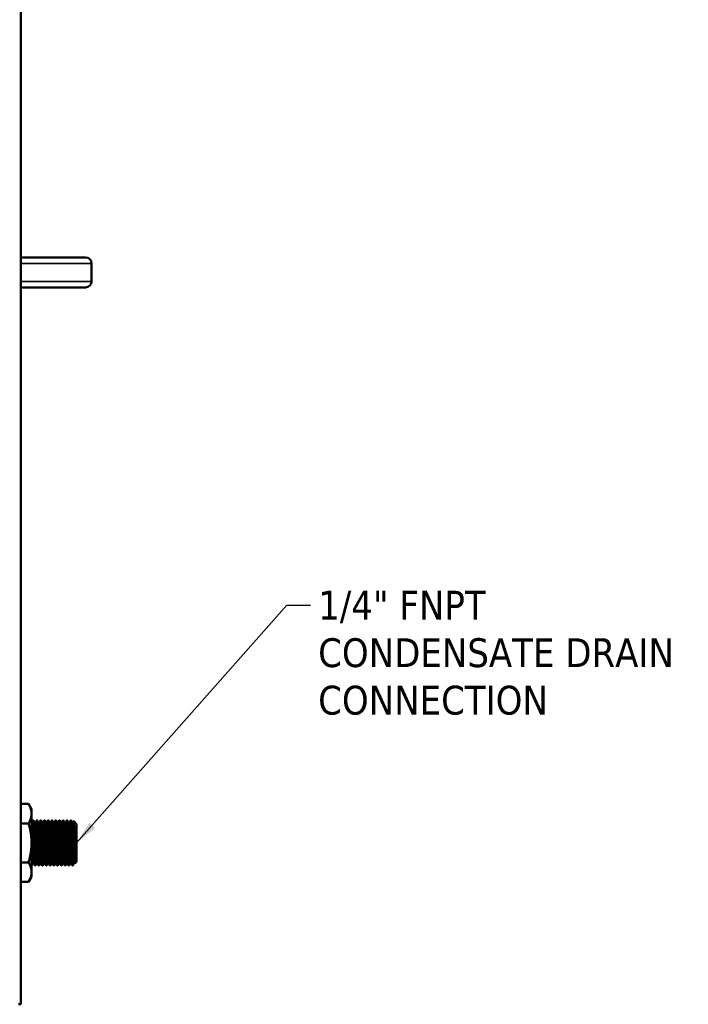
# Model space of a CAD drawing. Header units: inches. Extents: x 0 to 136, y 2 to 86.
# Tile 15 of 74: x 43 to 54, y 29 to 45. Entities that reach past the tile are written whole.
import ezdxf

# ---------------------------------------------------------------- set-up
doc = ezdxf.new("R2010")
doc.units = ezdxf.units.IN
doc.header["$LTSCALE"] = 4
doc.header["$MEASUREMENT"] = 0
for name, color, linetype, lineweight in [('Symbol (ANSI)', 7, 'Continuous', 25), ('Visible (ANSI)', 7, 'Continuous', 50), ('Visible Narrow (ANSI)', 7, 'Continuous', 35)]:
    doc.layers.add(name, color=color, linetype=linetype, lineweight=lineweight)
doc.styles.add('Note Text (ANSI)', font='tahoma.ttf')
doc.dimstyles.new('Default (ANSI)$7', dxfattribs={"dimscale": 4, "dimtxt": 0.12, "dimasz": 0.098425, "dimexe": 0.125, "dimexo": 0.0625, "dimgap": 0.031496, "dimtad": 0, "dimtih": 1, "dimtoh": 1, "dimrnd": 1e-08, "dimzin": 4, "dimdsep": 46, "dimtxsty": 'Note Text (ANSI)', "dimcen": 0.09, "dimdle": 0.393701, "dimclrd": 256, "dimclre": 256, "dimclrt": 256, "dimadec": 0, "dimazin": 1, "dimtfac": 1, "dimtofl": 0, "dimtmove": 0, "dimatfit": 3, "dimfxl": 1, "dimtolj": 1, "dimtzin": 4, "dimlwd": -1, "dimlwe": -1, "dimarcsym": 0})

msp = doc.modelspace()

# ---------------------------------------------------------------- linework, layer by layer
at = {"layer": 'Visible (ANSI)'}
for p, q in [((42.9288, 76.7903), (42.9288, 28.5404)), ((42.9288, 40.9778), (43.2268, 40.9778)), ((44.0048, 40.9778), (43.2268, 40.9778)), ((44.1048, 40.8778), (44.1048, 40.5778)), ((42.9288, 40.4778), (43.2268, 40.4778)), ((43.2268, 40.4778), (44.0048, 40.4778)), ((43.0545, 31.8774), (42.9288, 31.8774)), ((43.1048, 31.7903), (43.0545, 31.8774)), ((43.1048, 31.7903), (43.1048, 31.715)), ((43.1048, 31.715), (43.1048, 31.2278)), ((43.0545, 31.5526), (42.9288, 31.5526)), ((43.1282, 31.6028), (43.136, 31.6028)), ((43.1673, 31.5623), (43.1597, 31.5623)), ((43.1907, 31.6028), (43.1985, 31.6028)), ((43.2298, 31.5623), (43.2222, 31.5623)), ((43.2532, 31.6028), (43.261, 31.6028)), ((43.2923, 31.5623), (43.2847, 31.5623)), ((43.3157, 31.6028), (43.3235, 31.6028)), ((43.3548, 31.5623), (43.3472, 31.5623)), ((43.3782, 31.6028), (43.386, 31.6028)), ((43.4173, 31.5623), (43.4097, 31.5623)), ((43.4407, 31.6028), (43.4485, 31.6028)), ((43.4798, 31.5623), (43.4722, 31.5623)), ((43.5032, 31.6028), (43.511, 31.6028)), ((43.5423, 31.5623), (43.5347, 31.5623)), ((43.5657, 31.6028), (43.5735, 31.6028)), ((43.6048, 31.5623), (43.5972, 31.5623)), ((43.6282, 31.6028), (43.636, 31.6028)), ((43.6673, 31.5623), (43.6597, 31.5623)), ((43.6907, 31.6028), (43.6985, 31.6028)), ((43.7298, 31.5623), (43.7222, 31.5623)), ((43.7532, 31.6028), (43.761, 31.6028)), ((43.7923, 31.5623), (43.7847, 31.5623)), ((43.8548, 31.5403), (43.8071, 31.588)), ((43.8548, 31.5403), (43.8548, 30.9153)), ((43.1048, 30.7407), (43.1048, 31.2278)), ((43.0545, 30.9031), (42.9288, 30.9031)), ((43.1358, 30.8934), (43.1282, 30.8934)), ((43.1595, 30.8528), (43.1673, 30.8528)), ((43.1983, 30.8934), (43.1907, 30.8934)), ((43.222, 30.8528), (43.2298, 30.8528)), ((43.2608, 30.8934), (43.2532, 30.8934)), ((43.2845, 30.8528), (43.2923, 30.8528)), ((43.3233, 30.8934), (43.3157, 30.8934)), ((43.347, 30.8528), (43.3548, 30.8528)), ((43.3858, 30.8934), (43.3782, 30.8934)), ((43.4095, 30.8528), (43.4173, 30.8528)), ((43.4483, 30.8934), (43.4407, 30.8934)), ((43.472, 30.8528), (43.4798, 30.8528)), ((43.5108, 30.8934), (43.5032, 30.8934)), ((43.5345, 30.8528), (43.5423, 30.8528)), ((43.5733, 30.8934), (43.5657, 30.8934)), ((43.597, 30.8528), (43.6048, 30.8528)), ((43.6358, 30.8934), (43.6282, 30.8934)), ((43.6595, 30.8528), (43.6673, 30.8528)), ((43.6983, 30.8934), (43.6907, 30.8934)), ((43.722, 30.8528), (43.7298, 30.8528)), ((43.7608, 30.8934), (43.7532, 30.8934)), ((43.7845, 30.8528), (43.7923, 30.8528)), ((43.8233, 30.8934), (43.8157, 30.8934)), ((43.8267, 30.8876), (43.8231, 30.8939)), ((43.8548, 30.9153), (43.8269, 30.8875)), ((43.1048, 30.6653), (43.0545, 30.5783)), ((43.1048, 30.7407), (43.1048, 30.6653)), ((43.0545, 30.5783), (42.9288, 30.5783)), ((42.8862, 28.5404), (42.9288, 28.5404))]:
    msp.add_line(p, q, dxfattribs=at)
for centre, start, end in [((44.0048, 40.8778), 0, 90), ((44.0048, 40.5778), 270, 0)]:
    msp.add_arc(centre, 0.1, start, end, dxfattribs=at)
for points, weights in [([(43.1048, 31.715), (43.1048, 31.7903), (43.0545, 31.8774)], [1.63796447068, 1.63796447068, 1.52036391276]), ([(43.0545, 31.5526), (43.1048, 31.6396), (43.1048, 31.715)], [1.52036391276, 1.63796447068, 1.63796447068]), ([(43.0545, 31.5526), (43.1048, 31.3786), (43.1048, 31.2278)], [1.52036391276, 1.63796447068, 1.63796447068]), ([(43.1048, 31.2278), (43.1048, 31.0771), (43.0545, 30.9031)], [1.63796447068, 1.63796447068, 1.52036391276]), ([(43.0545, 30.9031), (43.1048, 30.8161), (43.1048, 30.7407)], [1.52036391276, 1.63796447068, 1.63796447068]), ([(43.1052, 30.8532), (43.105, 30.8528), (43.1048, 30.8528)], [0.991733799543, 0.995614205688, 1]), ([(43.1048, 30.7407), (43.1048, 30.6653), (43.0545, 30.5783)], [1.63796447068, 1.63796447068, 1.52036391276])]:
    msp.add_rational_spline(points, weights, degree=2, dxfattribs=at)
for points in [[(43.1048, 31.5627), (43.1125, 31.5759), (43.1201, 31.5892), (43.1278, 31.6025)], [(43.1364, 31.6025), (43.1443, 31.5889), (43.1521, 31.5754), (43.1599, 31.5618)], [(43.167, 31.5623), (43.1748, 31.5757), (43.1825, 31.5891), (43.1903, 31.6025)], [(43.1989, 31.6025), (43.2068, 31.5889), (43.2146, 31.5754), (43.2224, 31.5618)], [(43.2295, 31.5623), (43.2373, 31.5757), (43.245, 31.5891), (43.2528, 31.6025)], [(43.2614, 31.6025), (43.2693, 31.5889), (43.2771, 31.5754), (43.2849, 31.5618)], [(43.292, 31.5623), (43.2998, 31.5757), (43.3075, 31.5891), (43.3153, 31.6025)], [(43.3239, 31.6025), (43.3318, 31.5889), (43.3396, 31.5754), (43.3474, 31.5618)], [(43.3545, 31.5623), (43.3623, 31.5757), (43.37, 31.5891), (43.3778, 31.6025)], [(43.3864, 31.6025), (43.3943, 31.5889), (43.4021, 31.5754), (43.4099, 31.5618)], [(43.417, 31.5623), (43.4248, 31.5757), (43.4325, 31.5891), (43.4403, 31.6025)], [(43.4489, 31.6025), (43.4568, 31.5889), (43.4646, 31.5754), (43.4724, 31.5618)], [(43.4795, 31.5623), (43.4873, 31.5757), (43.495, 31.5891), (43.5028, 31.6025)], [(43.5114, 31.6025), (43.5193, 31.5889), (43.5271, 31.5754), (43.5349, 31.5618)], [(43.542, 31.5623), (43.5498, 31.5757), (43.5575, 31.5891), (43.5653, 31.6025)], [(43.5739, 31.6025), (43.5818, 31.5889), (43.5896, 31.5754), (43.5974, 31.5618)], [(43.6045, 31.5623), (43.6123, 31.5757), (43.62, 31.5891), (43.6278, 31.6025)], [(43.6364, 31.6025), (43.6443, 31.5889), (43.6521, 31.5754), (43.6599, 31.5618)], [(43.667, 31.5623), (43.6748, 31.5757), (43.6825, 31.5891), (43.6903, 31.6025)], [(43.6989, 31.6025), (43.7068, 31.5889), (43.7146, 31.5754), (43.7224, 31.5618)], [(43.7295, 31.5623), (43.7373, 31.5757), (43.745, 31.5891), (43.7528, 31.6025)], [(43.7614, 31.6025), (43.7693, 31.5889), (43.7771, 31.5754), (43.7849, 31.5618)], [(43.792, 31.5623), (43.797, 31.5708), (43.8019, 31.5793), (43.8069, 31.5879)], [(43.1285, 30.8934), (43.1207, 30.88), (43.1129, 30.8666), (43.1052, 30.8532)], [(43.159, 30.8532), (43.1512, 30.8668), (43.1434, 30.8803), (43.1356, 30.8939)], [(43.191, 30.8934), (43.1832, 30.88), (43.1754, 30.8666), (43.1677, 30.8532)], [(43.2215, 30.8532), (43.2137, 30.8668), (43.2059, 30.8803), (43.1981, 30.8939)], [(43.2535, 30.8934), (43.2457, 30.88), (43.2379, 30.8666), (43.2302, 30.8532)], [(43.284, 30.8532), (43.2762, 30.8668), (43.2684, 30.8803), (43.2606, 30.8939)], [(43.316, 30.8934), (43.3082, 30.88), (43.3004, 30.8666), (43.2927, 30.8532)], [(43.3465, 30.8532), (43.3387, 30.8668), (43.3309, 30.8803), (43.3231, 30.8939)], [(43.3785, 30.8934), (43.3707, 30.88), (43.3629, 30.8666), (43.3552, 30.8532)], [(43.409, 30.8532), (43.4012, 30.8668), (43.3934, 30.8803), (43.3856, 30.8939)], [(43.441, 30.8934), (43.4332, 30.88), (43.4254, 30.8666), (43.4177, 30.8532)], [(43.4715, 30.8532), (43.4637, 30.8668), (43.4559, 30.8803), (43.4481, 30.8939)], [(43.5035, 30.8934), (43.4957, 30.88), (43.4879, 30.8666), (43.4802, 30.8532)], [(43.534, 30.8532), (43.5262, 30.8668), (43.5184, 30.8803), (43.5106, 30.8939)], [(43.566, 30.8934), (43.5582, 30.88), (43.5504, 30.8666), (43.5427, 30.8532)], [(43.5965, 30.8532), (43.5887, 30.8668), (43.5809, 30.8803), (43.5731, 30.8939)], [(43.6285, 30.8934), (43.6207, 30.88), (43.6129, 30.8666), (43.6052, 30.8532)], [(43.659, 30.8532), (43.6512, 30.8668), (43.6434, 30.8803), (43.6356, 30.8939)], [(43.691, 30.8934), (43.6832, 30.88), (43.6754, 30.8666), (43.6677, 30.8532)], [(43.7215, 30.8532), (43.7137, 30.8668), (43.7059, 30.8803), (43.6981, 30.8939)], [(43.7535, 30.8934), (43.7457, 30.88), (43.7379, 30.8666), (43.7302, 30.8532)], [(43.784, 30.8532), (43.7762, 30.8668), (43.7684, 30.8803), (43.7606, 30.8939)], [(43.7933, 30.8542), (43.7929, 30.8535), (43.7926, 30.8531), (43.7923, 30.8528)], [(43.816, 30.8934), (43.8084, 30.8804), (43.8008, 30.8673), (43.7933, 30.8542)]]:
    msp.add_open_spline(points, degree=3, dxfattribs=at)
for points, weights, knots in [([(43.1356, 30.8939), (43.1319, 30.9003), (43.1282, 30.9914), (43.1243, 31.0893), (43.1204, 31.2278), (43.1165, 31.3664), (43.1126, 31.4643), (43.1087, 31.5623), (43.1048, 31.5623)], [0.990788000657, 0.928804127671, 1, 0.923879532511, 1, 0.923879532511, 1, 0.923879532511, 1], [0.480323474, 0.480323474, 0.480323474, 0.485, 0.485, 0.49, 0.49, 0.495, 0.495, 0.5, 0.5, 0.5]), ([(43.1595, 30.8528), (43.1556, 30.8528), (43.1517, 30.9627), (43.1477, 31.0725), (43.1438, 31.2278), (43.1399, 31.3832), (43.136, 31.493), (43.1321, 31.6028), (43.1282, 31.6028), (43.128, 31.6028), (43.1278, 31.6025)], [1, 0.923879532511, 1, 0.923879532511, 1, 0.923879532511, 1, 0.923879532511, 1, 0.995614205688, 0.991733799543], [0.48, 0.48, 0.48, 0.485, 0.485, 0.49, 0.49, 0.495, 0.495, 0.5, 0.5, 0.500288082, 0.500288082, 0.500288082]), ([(43.1677, 30.8532), (43.1675, 30.8528), (43.1673, 30.8528), (43.1634, 30.8528), (43.1595, 30.9627), (43.1556, 31.0725), (43.1517, 31.2278), (43.1477, 31.3832), (43.1438, 31.493), (43.1399, 31.6028), (43.136, 31.6028)], [0.991733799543, 0.995614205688, 1, 0.923879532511, 1, 0.923879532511, 1, 0.923879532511, 1, 0.923879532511, 1], [0.439711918, 0.439711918, 0.439711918, 0.44, 0.44, 0.445, 0.445, 0.45, 0.45, 0.455, 0.455, 0.46, 0.46, 0.46]), ([(43.1907, 30.8934), (43.1868, 30.8934), (43.1829, 30.9914), (43.179, 31.0893), (43.1751, 31.2278), (43.1712, 31.3664), (43.1673, 31.4643), (43.1636, 31.5554), (43.1599, 31.5618)], [1, 0.923879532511, 1, 0.923879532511, 1, 0.923879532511, 1, 0.928804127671, 0.990788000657], [0.44, 0.44, 0.44, 0.445, 0.445, 0.45, 0.45, 0.455, 0.455, 0.459676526, 0.459676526, 0.459676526]), ([(43.1981, 30.8939), (43.1944, 30.9003), (43.1907, 30.9914), (43.1868, 31.0893), (43.1829, 31.2278), (43.179, 31.3664), (43.1751, 31.4643), (43.1712, 31.5623), (43.1673, 31.5623)], [0.990788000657, 0.928804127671, 1, 0.923879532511, 1, 0.923879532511, 1, 0.923879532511, 1], [0.440323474, 0.440323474, 0.440323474, 0.445, 0.445, 0.45, 0.45, 0.455, 0.455, 0.46, 0.46, 0.46]), ([(43.222, 30.8528), (43.2181, 30.8528), (43.2142, 30.9627), (43.2102, 31.0725), (43.2063, 31.2278), (43.2024, 31.3832), (43.1985, 31.493), (43.1946, 31.6028), (43.1907, 31.6028), (43.1905, 31.6028), (43.1903, 31.6025)], [1, 0.923879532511, 1, 0.923879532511, 1, 0.923879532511, 1, 0.923879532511, 1, 0.995614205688, 0.991733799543], [0.44, 0.44, 0.44, 0.445, 0.445, 0.45, 0.45, 0.455, 0.455, 0.46, 0.46, 0.460288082, 0.460288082, 0.460288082]), ([(43.2302, 30.8532), (43.23, 30.8528), (43.2298, 30.8528), (43.2259, 30.8528), (43.222, 30.9627), (43.2181, 31.0725), (43.2142, 31.2278), (43.2102, 31.3832), (43.2063, 31.493), (43.2024, 31.6028), (43.1985, 31.6028)], [0.991733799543, 0.995614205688, 1, 0.923879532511, 1, 0.923879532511, 1, 0.923879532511, 1, 0.923879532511, 1], [0.399711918, 0.399711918, 0.399711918, 0.4, 0.4, 0.405, 0.405, 0.41, 0.41, 0.415, 0.415, 0.42, 0.42, 0.42]), ([(43.2532, 30.8934), (43.2493, 30.8934), (43.2454, 30.9914), (43.2415, 31.0893), (43.2376, 31.2278), (43.2337, 31.3664), (43.2298, 31.4643), (43.2261, 31.5554), (43.2224, 31.5618)], [1, 0.923879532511, 1, 0.923879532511, 1, 0.923879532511, 1, 0.928804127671, 0.990788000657], [0.4, 0.4, 0.4, 0.405, 0.405, 0.41, 0.41, 0.415, 0.415, 0.419676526, 0.419676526, 0.419676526]), ([(43.2606, 30.8939), (43.2569, 30.9003), (43.2532, 30.9914), (43.2493, 31.0893), (43.2454, 31.2278), (43.2415, 31.3664), (43.2376, 31.4643), (43.2337, 31.5623), (43.2298, 31.5623)], [0.990788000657, 0.928804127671, 1, 0.923879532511, 1, 0.923879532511, 1, 0.923879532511, 1], [0.400323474, 0.400323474, 0.400323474, 0.405, 0.405, 0.41, 0.41, 0.415, 0.415, 0.42, 0.42, 0.42]), ([(43.2845, 30.8528), (43.2806, 30.8528), (43.2767, 30.9627), (43.2727, 31.0725), (43.2688, 31.2278), (43.2649, 31.3832), (43.261, 31.493), (43.2571, 31.6028), (43.2532, 31.6028), (43.253, 31.6028), (43.2528, 31.6025)], [1, 0.923879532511, 1, 0.923879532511, 1, 0.923879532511, 1, 0.923879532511, 1, 0.995614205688, 0.991733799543], [0.4, 0.4, 0.4, 0.405, 0.405, 0.41, 0.41, 0.415, 0.415, 0.42, 0.42, 0.420288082, 0.420288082, 0.420288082]), ([(43.2927, 30.8532), (43.2925, 30.8528), (43.2923, 30.8528), (43.2884, 30.8528), (43.2845, 30.9627), (43.2806, 31.0725), (43.2767, 31.2278), (43.2727, 31.3832), (43.2688, 31.493), (43.2649, 31.6028), (43.261, 31.6028)], [0.991733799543, 0.995614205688, 1, 0.923879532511, 1, 0.923879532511, 1, 0.923879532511, 1, 0.923879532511, 1], [0.359711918, 0.359711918, 0.359711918, 0.36, 0.36, 0.365, 0.365, 0.37, 0.37, 0.375, 0.375, 0.38, 0.38, 0.38]), ([(43.3157, 30.8934), (43.3118, 30.8934), (43.3079, 30.9914), (43.304, 31.0893), (43.3001, 31.2278), (43.2962, 31.3664), (43.2923, 31.4643), (43.2886, 31.5554), (43.2849, 31.5618)], [1, 0.923879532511, 1, 0.923879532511, 1, 0.923879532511, 1, 0.928804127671, 0.990788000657], [0.36, 0.36, 0.36, 0.365, 0.365, 0.37, 0.37, 0.375, 0.375, 0.379676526, 0.379676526, 0.379676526]), ([(43.3231, 30.8939), (43.3194, 30.9003), (43.3157, 30.9914), (43.3118, 31.0893), (43.3079, 31.2278), (43.304, 31.3664), (43.3001, 31.4643), (43.2962, 31.5623), (43.2923, 31.5623)], [0.990788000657, 0.928804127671, 1, 0.923879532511, 1, 0.923879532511, 1, 0.923879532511, 1], [0.360323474, 0.360323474, 0.360323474, 0.365, 0.365, 0.37, 0.37, 0.375, 0.375, 0.38, 0.38, 0.38]), ([(43.347, 30.8528), (43.3431, 30.8528), (43.3392, 30.9627), (43.3352, 31.0725), (43.3313, 31.2278), (43.3274, 31.3832), (43.3235, 31.493), (43.3196, 31.6028), (43.3157, 31.6028), (43.3155, 31.6028), (43.3153, 31.6025)], [1, 0.923879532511, 1, 0.923879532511, 1, 0.923879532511, 1, 0.923879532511, 1, 0.995614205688, 0.991733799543], [0.36, 0.36, 0.36, 0.365, 0.365, 0.37, 0.37, 0.375, 0.375, 0.38, 0.38, 0.380288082, 0.380288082, 0.380288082]), ([(43.3552, 30.8532), (43.355, 30.8528), (43.3548, 30.8528), (43.3509, 30.8528), (43.347, 30.9627), (43.3431, 31.0725), (43.3392, 31.2278), (43.3352, 31.3832), (43.3313, 31.493), (43.3274, 31.6028), (43.3235, 31.6028)], [0.991733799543, 0.995614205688, 1, 0.923879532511, 1, 0.923879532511, 1, 0.923879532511, 1, 0.923879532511, 1], [0.319711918, 0.319711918, 0.319711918, 0.32, 0.32, 0.325, 0.325, 0.33, 0.33, 0.335, 0.335, 0.34, 0.34, 0.34]), ([(43.3782, 30.8934), (43.3743, 30.8934), (43.3704, 30.9914), (43.3665, 31.0893), (43.3626, 31.2278), (43.3587, 31.3664), (43.3548, 31.4643), (43.3511, 31.5554), (43.3474, 31.5618)], [1, 0.923879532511, 1, 0.923879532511, 1, 0.923879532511, 1, 0.928804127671, 0.990788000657], [0.32, 0.32, 0.32, 0.325, 0.325, 0.33, 0.33, 0.335, 0.335, 0.339676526, 0.339676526, 0.339676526]), ([(43.3856, 30.8939), (43.3819, 30.9003), (43.3782, 30.9914), (43.3743, 31.0893), (43.3704, 31.2278), (43.3665, 31.3664), (43.3626, 31.4643), (43.3587, 31.5623), (43.3548, 31.5623)], [0.990788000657, 0.928804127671, 1, 0.923879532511, 1, 0.923879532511, 1, 0.923879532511, 1], [0.320323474, 0.320323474, 0.320323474, 0.325, 0.325, 0.33, 0.33, 0.335, 0.335, 0.34, 0.34, 0.34]), ([(43.4095, 30.8528), (43.4056, 30.8528), (43.4017, 30.9627), (43.3977, 31.0725), (43.3938, 31.2278), (43.3899, 31.3832), (43.386, 31.493), (43.3821, 31.6028), (43.3782, 31.6028), (43.378, 31.6028), (43.3778, 31.6025)], [1, 0.923879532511, 1, 0.923879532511, 1, 0.923879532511, 1, 0.923879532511, 1, 0.995614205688, 0.991733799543], [0.32, 0.32, 0.32, 0.325, 0.325, 0.33, 0.33, 0.335, 0.335, 0.34, 0.34, 0.340288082, 0.340288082, 0.340288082]), ([(43.4177, 30.8532), (43.4175, 30.8528), (43.4173, 30.8528), (43.4134, 30.8528), (43.4095, 30.9627), (43.4056, 31.0725), (43.4017, 31.2278), (43.3977, 31.3832), (43.3938, 31.493), (43.3899, 31.6028), (43.386, 31.6028)], [0.991733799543, 0.995614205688, 1, 0.923879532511, 1, 0.923879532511, 1, 0.923879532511, 1, 0.923879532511, 1], [0.279711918, 0.279711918, 0.279711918, 0.28, 0.28, 0.285, 0.285, 0.29, 0.29, 0.295, 0.295, 0.3, 0.3, 0.3]), ([(43.4407, 30.8934), (43.4368, 30.8934), (43.4329, 30.9914), (43.429, 31.0893), (43.4251, 31.2278), (43.4212, 31.3664), (43.4173, 31.4643), (43.4136, 31.5554), (43.4099, 31.5618)], [1, 0.923879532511, 1, 0.923879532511, 1, 0.923879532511, 1, 0.928804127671, 0.990788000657], [0.28, 0.28, 0.28, 0.285, 0.285, 0.29, 0.29, 0.295, 0.295, 0.299676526, 0.299676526, 0.299676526]), ([(43.4481, 30.8939), (43.4444, 30.9003), (43.4407, 30.9914), (43.4368, 31.0893), (43.4329, 31.2278), (43.429, 31.3664), (43.4251, 31.4643), (43.4212, 31.5623), (43.4173, 31.5623)], [0.990788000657, 0.928804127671, 1, 0.923879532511, 1, 0.923879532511, 1, 0.923879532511, 1], [0.280323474, 0.280323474, 0.280323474, 0.285, 0.285, 0.29, 0.29, 0.295, 0.295, 0.3, 0.3, 0.3]), ([(43.472, 30.8528), (43.4681, 30.8528), (43.4642, 30.9627), (43.4602, 31.0725), (43.4563, 31.2278), (43.4524, 31.3832), (43.4485, 31.493), (43.4446, 31.6028), (43.4407, 31.6028), (43.4405, 31.6028), (43.4403, 31.6025)], [1, 0.923879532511, 1, 0.923879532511, 1, 0.923879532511, 1, 0.923879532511, 1, 0.995614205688, 0.991733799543], [0.28, 0.28, 0.28, 0.285, 0.285, 0.29, 0.29, 0.295, 0.295, 0.3, 0.3, 0.300288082, 0.300288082, 0.300288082]), ([(43.4802, 30.8532), (43.48, 30.8528), (43.4798, 30.8528), (43.4759, 30.8528), (43.472, 30.9627), (43.4681, 31.0725), (43.4642, 31.2278), (43.4602, 31.3832), (43.4563, 31.493), (43.4524, 31.6028), (43.4485, 31.6028)], [0.991733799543, 0.995614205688, 1, 0.923879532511, 1, 0.923879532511, 1, 0.923879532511, 1, 0.923879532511, 1], [0.239711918, 0.239711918, 0.239711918, 0.24, 0.24, 0.245, 0.245, 0.25, 0.25, 0.255, 0.255, 0.26, 0.26, 0.26]), ([(43.5032, 30.8934), (43.4993, 30.8934), (43.4954, 30.9914), (43.4915, 31.0893), (43.4876, 31.2278), (43.4837, 31.3664), (43.4798, 31.4643), (43.4761, 31.5554), (43.4724, 31.5618)], [1, 0.923879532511, 1, 0.923879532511, 1, 0.923879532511, 1, 0.928804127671, 0.990788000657], [0.24, 0.24, 0.24, 0.245, 0.245, 0.25, 0.25, 0.255, 0.255, 0.259676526, 0.259676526, 0.259676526]), ([(43.5106, 30.8939), (43.5069, 30.9003), (43.5032, 30.9914), (43.4993, 31.0893), (43.4954, 31.2278), (43.4915, 31.3664), (43.4876, 31.4643), (43.4837, 31.5623), (43.4798, 31.5623)], [0.990788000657, 0.928804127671, 1, 0.923879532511, 1, 0.923879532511, 1, 0.923879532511, 1], [0.240323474, 0.240323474, 0.240323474, 0.245, 0.245, 0.25, 0.25, 0.255, 0.255, 0.26, 0.26, 0.26]), ([(43.5345, 30.8528), (43.5306, 30.8528), (43.5267, 30.9627), (43.5227, 31.0725), (43.5188, 31.2278), (43.5149, 31.3832), (43.511, 31.493), (43.5071, 31.6028), (43.5032, 31.6028), (43.503, 31.6028), (43.5028, 31.6025)], [1, 0.923879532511, 1, 0.923879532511, 1, 0.923879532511, 1, 0.923879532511, 1, 0.995614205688, 0.991733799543], [0.24, 0.24, 0.24, 0.245, 0.245, 0.25, 0.25, 0.255, 0.255, 0.26, 0.26, 0.260288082, 0.260288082, 0.260288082]), ([(43.5427, 30.8532), (43.5425, 30.8528), (43.5423, 30.8528), (43.5384, 30.8528), (43.5345, 30.9627), (43.5306, 31.0725), (43.5267, 31.2278), (43.5227, 31.3832), (43.5188, 31.493), (43.5149, 31.6028), (43.511, 31.6028)], [0.991733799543, 0.995614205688, 1, 0.923879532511, 1, 0.923879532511, 1, 0.923879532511, 1, 0.923879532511, 1], [0.199711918, 0.199711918, 0.199711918, 0.2, 0.2, 0.205, 0.205, 0.21, 0.21, 0.215, 0.215, 0.22, 0.22, 0.22]), ([(43.5657, 30.8934), (43.5618, 30.8934), (43.5579, 30.9914), (43.554, 31.0893), (43.5501, 31.2278), (43.5462, 31.3664), (43.5423, 31.4643), (43.5386, 31.5554), (43.5349, 31.5618)], [1, 0.923879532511, 1, 0.923879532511, 1, 0.923879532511, 1, 0.928804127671, 0.990788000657], [0.2, 0.2, 0.2, 0.205, 0.205, 0.21, 0.21, 0.215, 0.215, 0.219676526, 0.219676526, 0.219676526]), ([(43.5731, 30.8939), (43.5694, 30.9003), (43.5657, 30.9914), (43.5618, 31.0893), (43.5579, 31.2278), (43.554, 31.3664), (43.5501, 31.4643), (43.5462, 31.5623), (43.5423, 31.5623)], [0.990788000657, 0.928804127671, 1, 0.923879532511, 1, 0.923879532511, 1, 0.923879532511, 1], [0.200323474, 0.200323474, 0.200323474, 0.205, 0.205, 0.21, 0.21, 0.215, 0.215, 0.22, 0.22, 0.22]), ([(43.597, 30.8528), (43.5931, 30.8528), (43.5892, 30.9627), (43.5852, 31.0725), (43.5813, 31.2278), (43.5774, 31.3832), (43.5735, 31.493), (43.5696, 31.6028), (43.5657, 31.6028), (43.5655, 31.6028), (43.5653, 31.6025)], [1, 0.923879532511, 1, 0.923879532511, 1, 0.923879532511, 1, 0.923879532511, 1, 0.995614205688, 0.991733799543], [0.2, 0.2, 0.2, 0.205, 0.205, 0.21, 0.21, 0.215, 0.215, 0.22, 0.22, 0.220288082, 0.220288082, 0.220288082]), ([(43.6052, 30.8532), (43.605, 30.8528), (43.6048, 30.8528), (43.6009, 30.8528), (43.597, 30.9627), (43.5931, 31.0725), (43.5892, 31.2278), (43.5852, 31.3832), (43.5813, 31.493), (43.5774, 31.6028), (43.5735, 31.6028)], [0.991733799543, 0.995614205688, 1, 0.923879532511, 1, 0.923879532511, 1, 0.923879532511, 1, 0.923879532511, 1], [0.159711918, 0.159711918, 0.159711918, 0.16, 0.16, 0.165, 0.165, 0.17, 0.17, 0.175, 0.175, 0.18, 0.18, 0.18]), ([(43.6282, 30.8934), (43.6243, 30.8934), (43.6204, 30.9914), (43.6165, 31.0893), (43.6126, 31.2278), (43.6087, 31.3664), (43.6048, 31.4643), (43.6011, 31.5554), (43.5974, 31.5618)], [1, 0.923879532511, 1, 0.923879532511, 1, 0.923879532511, 1, 0.928804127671, 0.990788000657], [0.16, 0.16, 0.16, 0.165, 0.165, 0.17, 0.17, 0.175, 0.175, 0.179676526, 0.179676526, 0.179676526]), ([(43.6356, 30.8939), (43.6319, 30.9003), (43.6282, 30.9914), (43.6243, 31.0893), (43.6204, 31.2278), (43.6165, 31.3664), (43.6126, 31.4643), (43.6087, 31.5623), (43.6048, 31.5623)], [0.990788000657, 0.928804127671, 1, 0.923879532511, 1, 0.923879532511, 1, 0.923879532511, 1], [0.160323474, 0.160323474, 0.160323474, 0.165, 0.165, 0.17, 0.17, 0.175, 0.175, 0.18, 0.18, 0.18]), ([(43.6595, 30.8528), (43.6556, 30.8528), (43.6517, 30.9627), (43.6477, 31.0725), (43.6438, 31.2278), (43.6399, 31.3832), (43.636, 31.493), (43.6321, 31.6028), (43.6282, 31.6028), (43.628, 31.6028), (43.6278, 31.6025)], [1, 0.923879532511, 1, 0.923879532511, 1, 0.923879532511, 1, 0.923879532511, 1, 0.995614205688, 0.991733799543], [0.16, 0.16, 0.16, 0.165, 0.165, 0.17, 0.17, 0.175, 0.175, 0.18, 0.18, 0.180288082, 0.180288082, 0.180288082]), ([(43.6677, 30.8532), (43.6675, 30.8528), (43.6673, 30.8528), (43.6634, 30.8528), (43.6595, 30.9627), (43.6556, 31.0725), (43.6517, 31.2278), (43.6477, 31.3832), (43.6438, 31.493), (43.6399, 31.6028), (43.636, 31.6028)], [0.991733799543, 0.995614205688, 1, 0.923879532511, 1, 0.923879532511, 1, 0.923879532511, 1, 0.923879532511, 1], [0.119711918, 0.119711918, 0.119711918, 0.12, 0.12, 0.125, 0.125, 0.13, 0.13, 0.135, 0.135, 0.14, 0.14, 0.14]), ([(43.6907, 30.8934), (43.6868, 30.8934), (43.6829, 30.9914), (43.679, 31.0893), (43.6751, 31.2278), (43.6712, 31.3664), (43.6673, 31.4643), (43.6636, 31.5554), (43.6599, 31.5618)], [1, 0.923879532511, 1, 0.923879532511, 1, 0.923879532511, 1, 0.928804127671, 0.990788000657], [0.12, 0.12, 0.12, 0.125, 0.125, 0.13, 0.13, 0.135, 0.135, 0.139676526, 0.139676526, 0.139676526]), ([(43.6981, 30.8939), (43.6944, 30.9003), (43.6907, 30.9914), (43.6868, 31.0893), (43.6829, 31.2278), (43.679, 31.3664), (43.6751, 31.4643), (43.6712, 31.5623), (43.6673, 31.5623)], [0.990788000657, 0.928804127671, 1, 0.923879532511, 1, 0.923879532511, 1, 0.923879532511, 1], [0.120323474, 0.120323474, 0.120323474, 0.125, 0.125, 0.13, 0.13, 0.135, 0.135, 0.14, 0.14, 0.14]), ([(43.722, 30.8528), (43.7181, 30.8528), (43.7142, 30.9627), (43.7102, 31.0725), (43.7063, 31.2278), (43.7024, 31.3832), (43.6985, 31.493), (43.6946, 31.6028), (43.6907, 31.6028), (43.6905, 31.6028), (43.6903, 31.6025)], [1, 0.923879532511, 1, 0.923879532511, 1, 0.923879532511, 1, 0.923879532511, 1, 0.995614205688, 0.991733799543], [0.12, 0.12, 0.12, 0.125, 0.125, 0.13, 0.13, 0.135, 0.135, 0.14, 0.14, 0.140288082, 0.140288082, 0.140288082]), ([(43.7302, 30.8532), (43.73, 30.8528), (43.7298, 30.8528), (43.7259, 30.8528), (43.722, 30.9627), (43.7181, 31.0725), (43.7142, 31.2278), (43.7102, 31.3832), (43.7063, 31.493), (43.7024, 31.6028), (43.6985, 31.6028)], [0.991733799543, 0.995614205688, 1, 0.923879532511, 1, 0.923879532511, 1, 0.923879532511, 1, 0.923879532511, 1], [0.079711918, 0.079711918, 0.079711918, 0.08, 0.08, 0.085, 0.085, 0.09, 0.09, 0.095, 0.095, 0.1, 0.1, 0.1]), ([(43.7532, 30.8934), (43.7493, 30.8934), (43.7454, 30.9914), (43.7415, 31.0893), (43.7376, 31.2278), (43.7337, 31.3664), (43.7298, 31.4643), (43.7261, 31.5554), (43.7224, 31.5618)], [1, 0.923879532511, 1, 0.923879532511, 1, 0.923879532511, 1, 0.928804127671, 0.990788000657], [0.08, 0.08, 0.08, 0.085, 0.085, 0.09, 0.09, 0.095, 0.095, 0.099676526, 0.099676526, 0.099676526]), ([(43.7606, 30.8939), (43.7569, 30.9003), (43.7532, 30.9914), (43.7493, 31.0893), (43.7454, 31.2278), (43.7415, 31.3664), (43.7376, 31.4643), (43.7337, 31.5623), (43.7298, 31.5623)], [0.990788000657, 0.928804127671, 1, 0.923879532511, 1, 0.923879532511, 1, 0.923879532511, 1], [0.080323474, 0.080323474, 0.080323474, 0.085, 0.085, 0.09, 0.09, 0.095, 0.095, 0.1, 0.1, 0.1]), ([(43.7845, 30.8528), (43.7806, 30.8528), (43.7767, 30.9627), (43.7727, 31.0725), (43.7688, 31.2278), (43.7649, 31.3832), (43.761, 31.493), (43.7571, 31.6028), (43.7532, 31.6028), (43.753, 31.6028), (43.7528, 31.6025)], [1, 0.923879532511, 1, 0.923879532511, 1, 0.923879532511, 1, 0.923879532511, 1, 0.995614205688, 0.991733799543], [0.08, 0.08, 0.08, 0.085, 0.085, 0.09, 0.09, 0.095, 0.095, 0.1, 0.1, 0.100288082, 0.100288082, 0.100288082]), ([(43.7923, 30.8528), (43.7884, 30.8528), (43.7845, 30.9627), (43.7806, 31.0725), (43.7767, 31.2278), (43.7727, 31.3832), (43.7688, 31.493), (43.7649, 31.6028), (43.761, 31.6028)], [1, 0.923879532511, 1, 0.923879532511, 1, 0.923879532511, 1, 0.923879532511, 1], [0.04, 0.04, 0.04, 0.045, 0.045, 0.05, 0.05, 0.055, 0.055, 0.06, 0.06, 0.06]), ([(43.8157, 30.8934), (43.8118, 30.8934), (43.8079, 30.9914), (43.804, 31.0893), (43.8001, 31.2278), (43.7962, 31.3664), (43.7923, 31.4643), (43.7886, 31.5554), (43.7849, 31.5618)], [1, 0.923879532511, 1, 0.923879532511, 1, 0.923879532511, 1, 0.928804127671, 0.990788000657], [0.04, 0.04, 0.04, 0.045, 0.045, 0.05, 0.05, 0.055, 0.055, 0.059676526, 0.059676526, 0.059676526]), ([(43.8231, 30.8939), (43.8194, 30.9003), (43.8157, 30.9914), (43.8118, 31.0893), (43.8079, 31.2278), (43.804, 31.3664), (43.8001, 31.4643), (43.7962, 31.5623), (43.7923, 31.5623)], [0.990788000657, 0.928804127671, 1, 0.923879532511, 1, 0.923879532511, 1, 0.923879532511, 1], [0.040323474, 0.040323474, 0.040323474, 0.045, 0.045, 0.05, 0.05, 0.055, 0.055, 0.06, 0.06, 0.06]), ([(43.1282, 30.8934), (43.1243, 30.8934), (43.1204, 30.9914), (43.1165, 31.0893), (43.1126, 31.2278), (43.1087, 31.3664), (43.1048, 31.4643)], [1, 0.923879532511, 1, 0.923879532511, 1, 0.923879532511, 1], [0.48, 0.48, 0.48, 0.485, 0.485, 0.49, 0.49, 0.495, 0.495, 0.495])]:
    msp.add_rational_spline(points, weights, degree=2, knots=knots, dxfattribs=at)
msp.add_open_spline([(43.8069, 31.5879), (43.807, 31.5881), (43.8071, 31.5881), (43.8079, 31.587), (43.8088, 31.5767), (43.8105, 31.5396), (43.8113, 31.5142), (43.8124, 31.4665), (43.8128, 31.449), (43.814, 31.3928), (43.8148, 31.351), (43.8165, 31.2617), (43.8172, 31.2147), (43.8189, 31.1255), (43.8197, 31.0839), (43.8214, 31.0081), (43.8221, 30.9747), (43.8238, 30.9237), (43.8246, 30.9059), (43.8259, 30.8899), (43.8264, 30.887), (43.8269, 30.8875)], degree=3, knots=[-3.6808904, -3.6808904, -3.6808904, -3.6808904, -3.6360428, -3.6360428, -3.2724747, -3.2724747, -2.9307963, -2.9307963, -2.7557336, -2.7557336, -2.4080386, -2.4080386, -2.0503149, -2.0503149, -1.7095617, -1.7095617, -1.3583501, -1.3583501, -1.0244529, -1.0244529, -0.8112136, -0.8112136, -0.8112136, -0.8112136], dxfattribs=at)
at = {"layer": 'Visible Narrow (ANSI)'}
for p, q in [((42.9288, 40.8778), (44.1048, 40.8778)), ((42.9288, 40.5778), (44.1048, 40.5778))]:
    msp.add_line(p, q, dxfattribs=at)

# ---------------------------------------------------------------- texts
at = {"layer": 'Symbol (ANSI)', "insert": (47.8742, 35.4258), "char_height": 0.48, "width": 6.22872, "attachment_point": 1, "line_spacing_factor": 0.987884, "style": 'Note Text (ANSI)'}
msp.add_mtext('\\fTahoma|b0|i0;1/4" FNPT\\P\\fTahoma|b0|i0;CONDENSATE DRAIN\\P\\fTahoma|b0|i0;CONNECTION', dxfattribs=at)

# ---------------------------------------------------------------- leaders
at = {"layer": 'Symbol (ANSI)', "annotation_type": 0, "has_hookline": 1, "hookline_direction": 0, "text_width": 6.1594}
msp.add_leader([(43.8548, 31.2278), (47.3545, 35.1858), (47.7482, 35.1858)], dimstyle='Default (ANSI)$7', override={"dimtad": 0}, dxfattribs=at)

doc.saveas('drawing.dxf')
